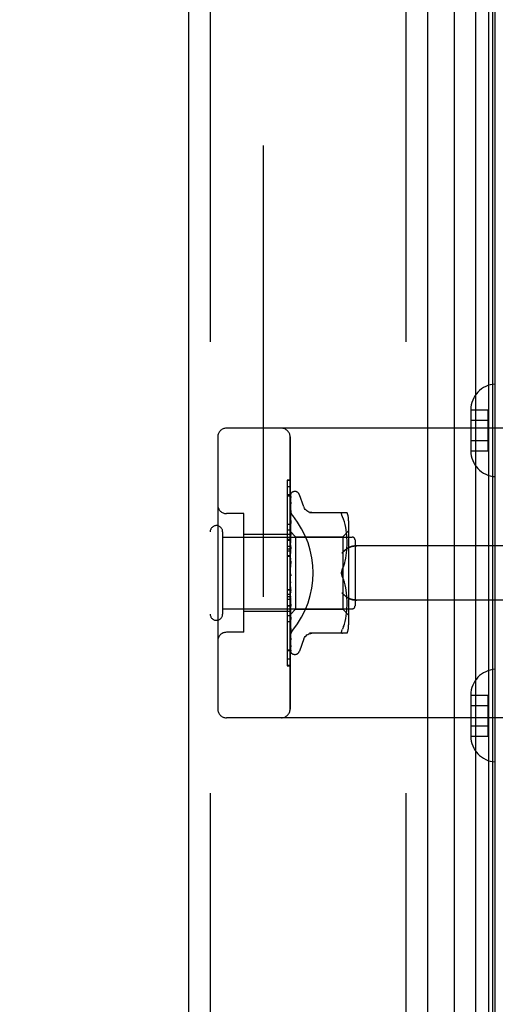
# Model space of a CAD drawing. Header units: inches. Extents: x 0 to 283, y 0 to 183.
# Tile 250 of 256: x 146.85 to 148.49, y 77.21 to 80.61. Entities that reach past the tile are written whole.
import ezdxf

# ---------------------------------------------------------------- set-up
doc = ezdxf.new("R2010")
doc.units = ezdxf.units.IN
doc.header["$LTSCALE"] = 15.583333
doc.header["$MEASUREMENT"] = 0
doc.linetypes.add('HIDDEN', pattern=[0.2, 0.1, -0.1])
doc.layers.get('0').update_dxf_attribs({"linetype": 'CONTINUOUS'})
for name, color, linetype in [('DEFAULT_2', 8, 'HIDDEN'), ('DIMENSIONS', 7, 'CONTINUOUS'), ('LEFTHAND_DOOR_ASSEMBLY', 7, 'CONTINUOUS'), ('RIGHTHAND_DOOR_ASSEMBLY', 7, 'CONTINUOUS')]:
    doc.layers.add(name, color=color, linetype=linetype)
doc.styles.get("Standard").update_dxf_attribs({"font": 'arial.ttf'})
doc.dimstyles.new('DIMSTYLE_1', dxfattribs={"dimtxt": 1.25, "dimasz": 1.666667, "dimexe": 0.09, "dimexo": 0.07, "dimgap": 0.0375, "dimtad": 0, "dimtih": 1, "dimtoh": 1, "dimzin": 4, "dimdsep": 46, "dimtxsty": 'Standard', "dimblk": '_FILLED', "dimblk1": '_FILLED', "dimblk2": '_FILLED', "dimcen": 0.09, "dimadec": 3, "dimazin": 1, "dimtfac": 1, "dimtdec": 3, "dimtofl": 0, "dimtmove": 0, "dimatfit": 3, "dimldrblk": '_FILLED', "dimfxl": 0, "dimtolj": 1, "dimtzin": 4, "dimarcsym": 0})

# ---------------------------------------------------------------- blocks, each defined once
blk = doc.blocks.new('_FILLED')
at = {"color": 0, "linetype": 'ByBlock'}
blk.add_solid([(0, 0), (-1, 0.2), (-1, -0.2)], dxfattribs=at)
blk = doc.blocks.new('*D12')
at = {"layer": 'DIMENSIONS', "color": 2, "linetype": 'Continuous'}
for p, q in [((147.4377, 125.072), (143.3374, 125.072)), ((144.8374, 125.072), (144.8374, 90.322)), ((144.8374, 53.072), (144.8374, 87.822)), ((147.4487, 53.072), (143.3374, 53.072))]:
    blk.add_line(p, q, dxfattribs=at)
at = {"layer": 'DIMENSIONS', "color": 2, "linetype": 'Continuous', "xscale": 1.6666666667, "yscale": 1.6666666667, "zscale": 1.6666666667}
for p, rotation in [((144.8374, 125.072), 90), ((144.8374, 53.072), 270)]:
    blk.add_blockref('_FILLED', p, dxfattribs=dict(at, rotation=rotation))
at = {"layer": 'DIMENSIONS', "color": 2, "linetype": 'Continuous', "insert": (144.8374, 89.697), "char_height": 1.25, "width": 4.36803, "attachment_point": 2, "line_spacing_factor": 0.9}
blk.add_mtext('72.00', dxfattribs=at)

msp = doc.modelspace()

# ---------------------------------------------------------------- linework, layer by layer
at = {"layer": 'DEFAULT_2', "color": 8, "linetype": 'HIDDEN'}
msp.add_line((147.6879, 123.8064), (147.6879, 54.3375), dxfattribs=at)
at = {"layer": 'LEFTHAND_DOOR_ASSEMBLY', "color": 8, "linetype": 'HIDDEN'}
for p, q in [((147.5054, 124.687), (147.5054, 53.457)), ((148.1804, 124.687), (148.1804, 53.457)), ((147.5314, 79.167), (147.5314, 78.227)), ((148.9794, 79.197), (147.5614, 79.197)), ((147.7814, 78.227), (147.7814, 79.167)), ((147.7814, 78.9948), (147.7714, 78.9948)), ((147.7714, 78.9948), (147.7714, 78.5841)), ((147.7814, 78.9663), (147.7714, 78.9663)), ((147.6214, 78.902), (147.5614, 78.902)), ((147.6214, 78.492), (147.6214, 78.902)), ((147.7814, 78.83), (147.6214, 78.83)), ((147.7814, 78.845), (147.7714, 78.845)), ((147.7814, 78.7889), (147.7714, 78.7889)), ((147.7814, 78.7788), (147.7714, 78.7788)), ((147.7814, 78.7717), (147.7714, 78.7717)), ((148.9794, 78.7907), (148.0118, 78.7907)), ((147.7814, 78.7566), (147.7714, 78.7566)), ((147.7714, 78.6403), (147.7814, 78.6403)), ((148.9794, 78.6032), (148.0118, 78.6032)), ((147.7814, 78.564), (147.6214, 78.564)), ((147.7714, 78.5841), (147.7814, 78.5841)), ((147.7814, 78.5836), (147.7714, 78.5836)), ((147.7714, 78.5836), (147.7714, 78.3764)), ((147.7814, 78.582), (147.7714, 78.582)), ((147.7814, 78.5286), (147.7714, 78.5286)), ((147.6214, 78.492), (147.5614, 78.492)), ((147.7714, 78.4317), (147.7814, 78.4317)), ((147.7814, 78.3772), (147.7714, 78.3772)), ((147.7714, 78.3764), (147.7814, 78.3764)), ((148.9794, 78.197), (147.5614, 78.197))]:
    msp.add_line(p, q, dxfattribs=at)
for points in [[(147.7902, 78.895), (147.7897, 78.8955), (147.7893, 78.8961), (147.7888, 78.8968), (147.7884, 78.8974), (147.7879, 78.898), (147.7875, 78.8987), (147.7871, 78.8994), (147.7867, 78.9001), (147.7862, 78.9008), (147.7859, 78.9015), (147.7855, 78.9022), (147.7851, 78.9029), (147.7848, 78.9037), (147.7844, 78.9044), (147.7841, 78.9052), (147.7838, 78.906), (147.7835, 78.9067), (147.7833, 78.9075), (147.783, 78.9083), (147.7828, 78.9091), (147.7826, 78.9099), (147.7824, 78.9107), (147.7822, 78.9114), (147.782, 78.9122), (147.7819, 78.913), (147.7817, 78.9138), (147.7816, 78.9146), (147.7816, 78.9153), (147.7815, 78.9161), (147.7814, 78.9169), (147.7814, 78.9176), (147.7814, 78.9184)], [(147.9606, 78.7657), (147.9611, 78.7663), (147.9617, 78.7669), (147.9622, 78.7674), (147.9627, 78.768), (147.9633, 78.7686), (147.9639, 78.7691), (147.9644, 78.7697), (147.965, 78.7703), (147.9656, 78.7708), (147.9662, 78.7714), (147.9668, 78.772), (147.9675, 78.7725), (147.9681, 78.7731), (147.9687, 78.7736), (147.9694, 78.7742), (147.97, 78.7747), (147.9707, 78.7753), (147.9713, 78.7758), (147.972, 78.7763), (147.9726, 78.7769), (147.9733, 78.7774), (147.974, 78.7779), (147.9746, 78.7784), (147.9753, 78.7789), (147.9759, 78.7794), (147.9766, 78.7799), (147.9773, 78.7803), (147.9779, 78.7808), (147.9786, 78.7812), (147.9792, 78.7817), (147.9799, 78.7821), (147.9806, 78.7825), (147.9812, 78.7829), (147.9818, 78.7833)], [(148.0118, 78.7907), (148.0106, 78.7907), (148.0093, 78.7907), (148.008, 78.7906), (148.0068, 78.7906), (148.0055, 78.7905), (148.0043, 78.7903), (148.0031, 78.7902), (148.0019, 78.7901), (148.0007, 78.7899), (147.9995, 78.7897), (147.9984, 78.7895), (147.9973, 78.7893), (147.9962, 78.789), (147.9951, 78.7888), (147.9941, 78.7885), (147.9931, 78.7882), (147.9921, 78.7879), (147.9912, 78.7876), (147.9902, 78.7873), (147.9894, 78.787), (147.9885, 78.7866), (147.9876, 78.7863), (147.9868, 78.786), (147.986, 78.7856), (147.9853, 78.7852), (147.9845, 78.7849), (147.9838, 78.7845), (147.9831, 78.7841), (147.9825, 78.7837), (147.9818, 78.7833)], [(147.9818, 78.6106), (147.9812, 78.611), (147.9806, 78.6114), (147.9799, 78.6119), (147.9792, 78.6123), (147.9786, 78.6127), (147.9779, 78.6132), (147.9773, 78.6137), (147.9766, 78.6141), (147.9759, 78.6146), (147.9753, 78.6151), (147.9746, 78.6156), (147.974, 78.6161), (147.9733, 78.6166), (147.9726, 78.6171), (147.972, 78.6176), (147.9713, 78.6182), (147.9707, 78.6187), (147.97, 78.6192), (147.9694, 78.6198), (147.9687, 78.6203), (147.9681, 78.6209), (147.9675, 78.6214), (147.9668, 78.622), (147.9662, 78.6226), (147.9656, 78.6231), (147.965, 78.6237), (147.9644, 78.6243), (147.9639, 78.6248), (147.9633, 78.6254), (147.9627, 78.626), (147.9622, 78.6265), (147.9617, 78.6271), (147.9611, 78.6277), (147.9606, 78.6282)], [(147.9818, 78.6106), (147.9825, 78.6102), (147.9831, 78.6099), (147.9838, 78.6095), (147.9845, 78.6091), (147.9853, 78.6087), (147.986, 78.6084), (147.9868, 78.608), (147.9876, 78.6077), (147.9885, 78.6073), (147.9894, 78.607), (147.9902, 78.6067), (147.9912, 78.6064), (147.9921, 78.6061), (147.9931, 78.6058), (147.9941, 78.6055), (147.9951, 78.6052), (147.9962, 78.605), (147.9973, 78.6047), (147.9984, 78.6045), (147.9995, 78.6043), (148.0007, 78.6041), (148.0019, 78.6039), (148.0031, 78.6038), (148.0043, 78.6036), (148.0055, 78.6035), (148.0068, 78.6034), (148.008, 78.6033), (148.0093, 78.6033), (148.0106, 78.6032), (148.0118, 78.6032)], [(147.7814, 78.4756), (147.7814, 78.4764), (147.7814, 78.4771), (147.7815, 78.4779), (147.7816, 78.4786), (147.7816, 78.4794), (147.7817, 78.4802), (147.7819, 78.481), (147.782, 78.4817), (147.7822, 78.4825), (147.7824, 78.4833), (147.7826, 78.4841), (147.7828, 78.4849), (147.783, 78.4857), (147.7833, 78.4864), (147.7835, 78.4872), (147.7838, 78.488), (147.7841, 78.4888), (147.7844, 78.4895), (147.7848, 78.4903), (147.7851, 78.491), (147.7855, 78.4918), (147.7859, 78.4925), (147.7862, 78.4932), (147.7867, 78.4939), (147.7871, 78.4946), (147.7875, 78.4953), (147.7879, 78.4959), (147.7884, 78.4966), (147.7888, 78.4972), (147.7893, 78.4978), (147.7897, 78.4984), (147.7902, 78.499)]]:
    msp.add_lwpolyline(points, dxfattribs=at)
for centre, start, end in [((147.5614, 79.167), 90, 180), ((147.7514, 79.167), 0, 90), ((147.5614, 78.932), 180, 270), ((147.5614, 78.462), 90, 180), ((147.5614, 78.227), 180, 270), ((147.7514, 78.227), 270, 360)]:
    msp.add_arc(centre, 0.03, start, end, dxfattribs=at)
msp.add_ellipse((147.5484, 78.697), major_axis=(0.3125, 0), ratio=1, start_param=-0.686108, end_param=0.686108, dxfattribs=at)
at = {"layer": 'RIGHTHAND_DOOR_ASSEMBLY', "color": 7, "linetype": 'Continuous'}
for p, q in [((148.4227, 53.4066), (148.4227, 124.7374)), ((148.3475, 124.709), (148.3475, 53.435)), ((148.4661, 124.7284), (148.4661, 53.4155)), ((148.4798, 124.7216), (148.4798, 53.4223)), ((148.4885, 124.7193), (148.4885, 53.4247))]:
    msp.add_line(p, q, dxfattribs=at)
at = {"layer": 'RIGHTHAND_DOOR_ASSEMBLY', "color": 3, "linetype": 'Continuous'}
for p, q in [((147.4304, 124.687), (147.4304, 53.457)), ((148.2554, 124.687), (148.2554, 53.457))]:
    msp.add_line(p, q, dxfattribs=at)
at = {"layer": 'RIGHTHAND_DOOR_ASSEMBLY', "color": 8, "linetype": 'HIDDEN'}
for p, q in [((147.5054, 124.687), (147.5054, 53.457)), ((148.1804, 124.687), (148.1804, 53.457)), ((148.4049, 79.2605), (148.4649, 79.2605)), ((148.4049, 79.2605), (148.4049, 79.2595)), ((148.4049, 79.2595), (148.4049, 79.1195)), ((148.4649, 79.1184), (148.4649, 79.2605)), ((148.4049, 79.2245), (148.4649, 79.2245)), ((147.5314, 79.167), (147.5314, 78.227)), ((148.9794, 79.197), (147.5614, 79.197)), ((147.7814, 79.167), (147.7814, 78.227)), ((148.4049, 79.1545), (148.4649, 79.1545)), ((148.4049, 79.1195), (148.4049, 79.1184)), ((148.4049, 79.1184), (148.4649, 79.1184)), ((147.7814, 79.0176), (147.7714, 79.0176)), ((147.7714, 79.0176), (147.7714, 78.8103)), ((147.7814, 79.0168), (147.7714, 79.0168)), ((147.7814, 78.9623), (147.7714, 78.9623)), ((147.7822, 78.8398), (147.7841, 78.9686)), ((147.7822, 78.8398), (147.7841, 78.968)), ((147.7848, 78.9709), (147.7844, 78.9702)), ((147.7979, 78.9782), (147.7971, 78.9782)), ((147.829, 78.925), (147.8136, 78.9673)), ((147.7822, 78.8346), (147.784, 78.9594)), ((147.7822, 78.8246), (147.784, 78.9407)), ((147.7822, 78.8244), (147.784, 78.9378)), ((147.784, 78.9585), (147.7834, 78.9573)), ((147.784, 78.9407), (147.7841, 78.9411)), ((147.784, 78.9378), (147.7841, 78.9383)), ((147.6214, 78.902), (147.5614, 78.902)), ((147.6214, 78.492), (147.6214, 78.902)), ((147.782, 78.8965), (147.7814, 78.8909)), ((147.7829, 78.9036), (147.782, 78.8965)), ((147.7822, 78.8099), (147.784, 78.9131)), ((147.7822, 78.8095), (147.784, 78.9092)), ((147.784, 78.9132), (147.7841, 78.9132)), ((147.784, 78.9092), (147.7841, 78.9093)), ((147.8487, 78.9053), (147.9779, 78.9053)), ((147.9603, 78.8959), (147.9612, 78.8935)), ((147.9625, 78.9053), (147.9612, 78.9051)), ((147.7714, 78.8654), (147.7814, 78.8654)), ((147.7833, 78.8705), (147.782, 78.8583)), ((147.7822, 78.7911), (147.784, 78.8778)), ((147.7822, 78.7907), (147.784, 78.873)), ((147.784, 78.8776), (147.7833, 78.8705)), ((147.784, 78.8778), (147.784, 78.8776)), ((147.9625, 78.8907), (147.9612, 78.8935)), ((147.9661, 78.8823), (147.9625, 78.8907)), ((147.9692, 78.8734), (147.9661, 78.8823)), ((147.9717, 78.8641), (147.9692, 78.8735)), ((147.9737, 78.8545), (147.9717, 78.8641)), ((147.9834, 78.8766), (147.9834, 78.5174)), ((147.5484, 78.839), (147.5484, 78.555)), ((147.7814, 78.83), (147.6214, 78.83)), ((147.782, 78.8583), (147.7814, 78.852)), ((147.7814, 78.8412), (147.8004, 78.8222)), ((147.7814, 78.8377), (147.7822, 78.8347)), ((147.784, 78.8356), (147.7814, 78.8075)), ((147.7814, 78.8325), (147.7822, 78.8346)), ((147.7814, 78.8291), (147.7822, 78.8246)), ((147.7822, 78.8398), (147.7822, 78.8398)), ((147.7822, 78.8398), (147.7822, 78.8398)), ((147.7822, 78.7688), (147.784, 78.8359)), ((147.7822, 78.8346), (147.7822, 78.8347)), ((147.7822, 78.8347), (147.7822, 78.8346)), ((147.7822, 78.7683), (147.784, 78.8304)), ((147.784, 78.8359), (147.784, 78.8356)), ((147.9634, 78.8222), (147.9834, 78.8422)), ((147.9752, 78.845), (147.9737, 78.8546)), ((147.9763, 78.8356), (147.9752, 78.845)), ((147.9771, 78.8267), (147.9763, 78.8356)), ((147.9775, 78.818), (147.9771, 78.8267)), ((147.5484, 78.821), (147.9954, 78.821)), ((147.7814, 78.812), (147.7714, 78.812)), ((147.7714, 78.8103), (147.7814, 78.8103)), ((147.7814, 78.8099), (147.7714, 78.8099)), ((147.7714, 78.8099), (147.7714, 78.3992)), ((147.7814, 78.8207), (147.7822, 78.8244)), ((147.7814, 78.8158), (147.7822, 78.8099)), ((147.7814, 78.8045), (147.7822, 78.8096)), ((147.7814, 78.7982), (147.7822, 78.7912)), ((147.7822, 78.8244), (147.7822, 78.8246)), ((147.7822, 78.8246), (147.7822, 78.8244)), ((147.7822, 78.8095), (147.7822, 78.8099)), ((147.7822, 78.8099), (147.7822, 78.8096)), ((147.8004, 78.8222), (147.9634, 78.8222)), ((147.8004, 78.8222), (147.8004, 78.5717)), ((147.9634, 78.8222), (147.9634, 78.5717)), ((147.9778, 78.8096), (147.9775, 78.8181)), ((147.9775, 78.7843), (147.9778, 78.7931)), ((147.9779, 78.8013), (147.9778, 78.8098)), ((147.9778, 78.7929), (147.9779, 78.8015)), ((148.0054, 78.811), (148.0054, 78.583)), ((147.7814, 78.7843), (147.7822, 78.7907)), ((147.784, 78.7886), (147.7814, 78.7591)), ((147.7814, 78.7769), (147.7822, 78.769)), ((147.7814, 78.761), (147.7822, 78.7685)), ((147.7822, 78.7907), (147.7822, 78.7912)), ((147.7822, 78.7911), (147.7822, 78.7907)), ((147.7822, 78.7439), (147.784, 78.7889)), ((147.7822, 78.7434), (147.784, 78.7829)), ((147.7822, 78.7687), (147.7822, 78.769)), ((147.7822, 78.7688), (147.7822, 78.7685)), ((147.7822, 78.7683), (147.7822, 78.7687)), ((147.784, 78.7889), (147.784, 78.7886)), ((147.9751, 78.757), (147.9763, 78.7665)), ((147.9763, 78.7663), (147.9771, 78.7756)), ((147.977, 78.7754), (147.9776, 78.7845)), ((148.9794, 78.7907), (148.0118, 78.7907)), ((147.7814, 78.7536), (147.7714, 78.7536)), ((147.7814, 78.7527), (147.7822, 78.7442)), ((147.7814, 78.7354), (147.7822, 78.7437)), ((147.784, 78.7384), (147.7814, 78.7084)), ((147.7814, 78.7265), (147.7822, 78.7177)), ((147.7822, 78.7434), (147.7822, 78.7442)), ((147.7822, 78.7439), (147.7822, 78.7437)), ((147.7822, 78.7165), (147.784, 78.7319)), ((147.9692, 78.729), (147.9717, 78.7383)), ((147.9717, 78.7382), (147.9737, 78.7477)), ((147.9736, 78.7476), (147.9752, 78.7572)), ((147.7814, 78.6993), (147.7822, 78.6904)), ((147.7814, 78.6935), (147.7816, 78.6931)), ((147.7822, 78.6917), (147.7829, 78.6907)), ((147.9625, 78.7116), (147.9661, 78.7201)), ((147.7814, 78.681), (147.7822, 78.6899)), ((147.7814, 78.6719), (147.7822, 78.6634)), ((147.7814, 78.6542), (147.7822, 78.6629)), ((147.784, 78.6302), (147.7814, 78.6601)), ((147.784, 78.6362), (147.7822, 78.6638)), ((147.7822, 78.6638), (147.7822, 78.6629)), ((147.7822, 78.6632), (147.7822, 78.6634)), ((147.784, 78.63), (147.7822, 78.6632)), ((147.9625, 78.6824), (147.9661, 78.6738)), ((147.9692, 78.6649), (147.9661, 78.6738)), ((147.9717, 78.6556), (147.9692, 78.665)), ((147.7814, 78.6373), (147.7714, 78.6373)), ((147.7814, 78.6223), (147.7714, 78.6223)), ((147.7814, 78.6455), (147.7822, 78.6376)), ((147.7814, 78.6289), (147.7822, 78.6371)), ((147.784, 78.5868), (147.7822, 78.6378)), ((147.7822, 78.6378), (147.7822, 78.6371)), ((147.7822, 78.6373), (147.7822, 78.6376)), ((147.784, 78.5811), (147.7822, 78.6373)), ((147.784, 78.6302), (147.784, 78.63)), ((147.9737, 78.6462), (147.9717, 78.6557)), ((147.9752, 78.6368), (147.9736, 78.6463)), ((147.9763, 78.6275), (147.9751, 78.637)), ((147.9771, 78.6183), (147.9763, 78.6276)), ((147.7814, 78.6151), (147.7714, 78.6151)), ((147.7814, 78.605), (147.7714, 78.605)), ((147.7814, 78.6209), (147.7822, 78.614)), ((147.7814, 78.606), (147.7822, 78.6135)), ((147.7814, 78.6103), (147.784, 78.5813)), ((147.7814, 78.5991), (147.7822, 78.5933)), ((147.7814, 78.5865), (147.7822, 78.593)), ((147.784, 78.5416), (147.7822, 78.6141)), ((147.7822, 78.6141), (147.7822, 78.6135)), ((147.7822, 78.6136), (147.7822, 78.614)), ((147.784, 78.5364), (147.7822, 78.6136)), ((147.784, 78.502), (147.7822, 78.5934)), ((147.7822, 78.5934), (147.7822, 78.593)), ((147.7822, 78.593), (147.7822, 78.5933)), ((147.784, 78.4976), (147.7822, 78.593)), ((147.9776, 78.6095), (147.977, 78.6185)), ((147.9778, 78.6009), (147.9775, 78.6097)), ((147.9779, 78.5925), (147.9778, 78.6011)), ((147.9778, 78.5842), (147.9779, 78.5926)), ((148.9794, 78.6032), (148.0118, 78.6032)), ((147.5484, 78.573), (147.9954, 78.573)), ((147.7814, 78.564), (147.6214, 78.564)), ((147.7814, 78.5808), (147.7822, 78.5764)), ((147.7814, 78.5709), (147.7822, 78.5761)), ((147.7814, 78.5667), (147.7822, 78.5639)), ((147.7814, 78.5599), (147.7822, 78.5637)), ((147.7814, 78.5539), (147.7822, 78.556)), ((147.784, 78.4694), (147.7822, 78.5765)), ((147.7822, 78.5765), (147.7822, 78.5761)), ((147.7822, 78.5762), (147.7822, 78.5764)), ((147.784, 78.466), (147.7822, 78.5762)), ((147.7822, 78.5535), (147.8004, 78.5717)), ((147.7822, 78.5637), (147.7822, 78.5639)), ((147.784, 78.4451), (147.7822, 78.5639)), ((147.7822, 78.5639), (147.7822, 78.5637)), ((147.784, 78.4428), (147.7822, 78.5637)), ((147.7841, 78.4288), (147.7822, 78.5562)), ((147.7822, 78.5562), (147.7822, 78.556)), ((147.7822, 78.5561), (147.7822, 78.5561)), ((147.784, 78.5813), (147.784, 78.5811)), ((147.8004, 78.5717), (147.9634, 78.5717)), ((147.9634, 78.5717), (147.9834, 78.5517)), ((147.9752, 78.549), (147.9763, 78.5584)), ((147.9763, 78.5583), (147.9771, 78.5673)), ((147.9771, 78.5672), (147.9775, 78.576)), ((147.9775, 78.5758), (147.9778, 78.5843)), ((147.7814, 78.549), (147.7714, 78.549)), ((147.7814, 78.5528), (147.7822, 78.5535)), ((147.7814, 78.5217), (147.782, 78.5157)), ((147.7841, 78.4244), (147.7822, 78.5535)), ((147.7828, 78.5486), (147.784, 78.5366)), ((147.784, 78.5366), (147.784, 78.5364)), ((147.9661, 78.5117), (147.9692, 78.5206)), ((147.9692, 78.5205), (147.9717, 78.5299)), ((147.9717, 78.5299), (147.9737, 78.5395)), ((147.9737, 78.5394), (147.9752, 78.549)), ((147.6214, 78.492), (147.5614, 78.492)), ((147.782, 78.5157), (147.7828, 78.5081)), ((147.784, 78.4976), (147.784, 78.4976)), ((147.9779, 78.4887), (147.8487, 78.4887)), ((147.9661, 78.5117), (147.9625, 78.5032)), ((147.7841, 78.4658), (147.784, 78.466)), ((147.829, 78.469), (147.8136, 78.4267)), ((147.7814, 78.4276), (147.7714, 78.4276)), ((147.7842, 78.4442), (147.784, 78.4451)), ((147.7841, 78.4421), (147.784, 78.4428)), ((147.7855, 78.4205), (147.7857, 78.4203)), ((147.7814, 78.3992), (147.7714, 78.3992)), ((147.7979, 78.4157), (147.7971, 78.4157)), ((148.4049, 78.2755), (148.4649, 78.2755)), ((148.4049, 78.2755), (148.4049, 78.2745)), ((148.4049, 78.2745), (148.4049, 78.1345)), ((148.4649, 78.1334), (148.4649, 78.2755)), ((148.4049, 78.2395), (148.4649, 78.2395)), ((148.9794, 78.197), (147.5614, 78.197)), ((148.4049, 78.1695), (148.4649, 78.1695)), ((148.4049, 78.1345), (148.4049, 78.1334)), ((148.4049, 78.1334), (148.4649, 78.1334))]:
    msp.add_line(p, q, dxfattribs=at)
for points in [[(147.7847, 78.9713), (147.7843, 78.9705), (147.7837, 78.9692), (147.7832, 78.9678), (147.7827, 78.9663), (147.7822, 78.9648), (147.7818, 78.9632), (147.7814, 78.9615)], [(147.7844, 78.9702), (147.7841, 78.9699), (147.7838, 78.9695), (147.7835, 78.969), (147.7832, 78.9686), (147.7829, 78.9681), (147.7826, 78.9675), (147.7823, 78.9669), (147.782, 78.9663), (147.7818, 78.9657), (147.7815, 78.965), (147.7814, 78.9648)], [(147.7822, 78.9692), (147.7822, 78.969), (147.7818, 78.9682), (147.7814, 78.9672)], [(147.784, 78.9686), (147.7841, 78.9692), (147.7842, 78.9698), (147.7843, 78.9704), (147.7845, 78.9709), (147.7847, 78.9713)], [(147.784, 78.968), (147.7841, 78.9684), (147.7842, 78.969), (147.7843, 78.9696), (147.7844, 78.9701), (147.7846, 78.9705), (147.7847, 78.9707), (147.7848, 78.9709), (147.7849, 78.9709)], [(147.7849, 78.9709), (147.7849, 78.9709), (147.7848, 78.9709)], [(147.7842, 78.9605), (147.7839, 78.9591), (147.7834, 78.9571), (147.7829, 78.955), (147.7825, 78.9529), (147.7821, 78.9506), (147.7817, 78.9484), (147.7814, 78.9466)], [(147.7834, 78.9573), (147.7831, 78.9568), (147.7828, 78.9563), (147.7825, 78.9557), (147.7823, 78.9552), (147.782, 78.9545), (147.7817, 78.9539), (147.7815, 78.9532), (147.7814, 78.953)], [(147.7841, 78.9411), (147.7838, 78.9391), (147.7833, 78.9363), (147.7829, 78.9335), (147.7825, 78.9306), (147.782, 78.9277), (147.7817, 78.9247), (147.7814, 78.9228)], [(147.7829, 78.9356), (147.7825, 78.9349), (147.7822, 78.9342), (147.7819, 78.9334), (147.7816, 78.9326), (147.7814, 78.9322)], [(147.7841, 78.9383), (147.7841, 78.9383), (147.7841, 78.9382), (147.784, 78.938), (147.7839, 78.9377), (147.7837, 78.9373), (147.7835, 78.9368), (147.7829, 78.9356)], [(147.7843, 78.9589), (147.7843, 78.959), (147.7843, 78.959), (147.7843, 78.959), (147.7842, 78.9588), (147.784, 78.9585)], [(147.784, 78.9594), (147.7841, 78.9598), (147.7841, 78.9603), (147.7842, 78.9605)], [(147.784, 78.9576), (147.7841, 78.9581), (147.7841, 78.9585), (147.7842, 78.9588), (147.7843, 78.9589)], [(147.7814, 78.9184), (147.7814, 78.9176), (147.7814, 78.9169), (147.7815, 78.9161), (147.7816, 78.9153), (147.7816, 78.9146), (147.7817, 78.9138), (147.7819, 78.913), (147.782, 78.9122), (147.7822, 78.9114), (147.7824, 78.9107), (147.7826, 78.9099), (147.7828, 78.9091), (147.783, 78.9083), (147.7833, 78.9075), (147.7835, 78.9067), (147.7838, 78.906), (147.7841, 78.9052), (147.7844, 78.9044), (147.7848, 78.9037), (147.7851, 78.9029), (147.7855, 78.9022), (147.7859, 78.9015), (147.7862, 78.9008), (147.7867, 78.9001), (147.7871, 78.8994), (147.7875, 78.8987), (147.7879, 78.898), (147.7884, 78.8974), (147.7888, 78.8968), (147.7893, 78.8961), (147.7897, 78.8955), (147.7902, 78.895)], [(147.7841, 78.9093), (147.7841, 78.9093), (147.784, 78.9092), (147.784, 78.9089), (147.7838, 78.9085), (147.7836, 78.9079), (147.7833, 78.9074), (147.783, 78.9067), (147.7827, 78.906), (147.7824, 78.9052), (147.782, 78.9044), (147.7817, 78.9035), (147.7814, 78.9028)], [(147.7841, 78.9132), (147.7837, 78.9107), (147.7829, 78.9036)], [(147.8565, 78.9053), (147.8529, 78.9056), (147.8492, 78.9063), (147.8456, 78.9074), (147.8423, 78.9091), (147.8391, 78.9111), (147.8363, 78.9135), (147.8337, 78.9163), (147.8316, 78.9193), (147.8299, 78.9226), (147.8291, 78.9245)], [(147.9603, 78.8959), (147.9596, 78.898), (147.9592, 78.8999), (147.9591, 78.9014), (147.9592, 78.9027), (147.9596, 78.9038), (147.9603, 78.9046), (147.9612, 78.9051)], [(147.7822, 78.8682), (147.7819, 78.8674), (147.7816, 78.8666), (147.7814, 78.8662)], [(147.784, 78.873), (147.784, 78.8728), (147.784, 78.8725), (147.7839, 78.8721), (147.7837, 78.8716), (147.7835, 78.871), (147.7832, 78.8703), (147.7829, 78.8696), (147.7822, 78.8682)], [(147.7814, 78.8412), (147.7816, 78.8409), (147.7818, 78.8406), (147.782, 78.8402), (147.7822, 78.8398)], [(147.7814, 78.8409), (147.7817, 78.8405), (147.7819, 78.8403), (147.7821, 78.8401), (147.7822, 78.8399), (147.7822, 78.8398), (147.7822, 78.8398)], [(147.7814, 78.8402), (147.7817, 78.84), (147.7819, 78.8399), (147.7821, 78.8398), (147.7822, 78.8397), (147.7822, 78.8398), (147.7822, 78.8398)], [(147.7814, 78.8394), (147.7816, 78.8396), (147.7818, 78.8397), (147.782, 78.8398), (147.7822, 78.8398)], [(147.7814, 78.8363), (147.7817, 78.8359), (147.7819, 78.8355), (147.7821, 78.8352), (147.7822, 78.8349), (147.7822, 78.8347), (147.7822, 78.8347)], [(147.7814, 78.8344), (147.7817, 78.8343), (147.7819, 78.8343), (147.7821, 78.8343), (147.7822, 78.8344), (147.7822, 78.8346)], [(147.7814, 78.8267), (147.7817, 78.8262), (147.7819, 78.8258), (147.7821, 78.8253), (147.7822, 78.825), (147.7822, 78.8247), (147.7822, 78.8246)], [(147.7828, 78.8265), (147.7821, 78.825), (147.7818, 78.8243), (147.7814, 78.8235)], [(147.784, 78.8304), (147.784, 78.8303), (147.784, 78.8298), (147.7839, 78.8293), (147.7837, 78.8286), (147.7834, 78.828), (147.7831, 78.8272), (147.7828, 78.8265)], [(147.7814, 78.8236), (147.7817, 78.8237), (147.7819, 78.8237), (147.7821, 78.8239), (147.7822, 78.8241), (147.7822, 78.8244)], [(147.7814, 78.8124), (147.7817, 78.8119), (147.7819, 78.8113), (147.7821, 78.8108), (147.7822, 78.8104), (147.7822, 78.81), (147.7822, 78.8099)], [(147.7814, 78.8083), (147.7817, 78.8084), (147.7819, 78.8086), (147.7821, 78.8089), (147.7822, 78.8092), (147.7822, 78.8095)], [(147.7814, 78.7939), (147.7817, 78.7933), (147.7819, 78.7928), (147.7821, 78.7922), (147.7822, 78.7917), (147.7822, 78.7912), (147.7822, 78.7911)], [(147.7814, 78.7889), (147.7817, 78.7892), (147.7819, 78.7895), (147.7821, 78.7898), (147.7822, 78.7902), (147.7822, 78.7907)], [(147.784, 78.7829), (147.784, 78.7823), (147.7839, 78.7816), (147.7836, 78.7809), (147.7834, 78.7802), (147.7831, 78.7796), (147.7828, 78.7789), (147.7824, 78.7783), (147.7821, 78.7777), (147.7818, 78.7771), (147.7815, 78.7765), (147.7814, 78.7763)], [(147.7814, 78.772), (147.7817, 78.7714), (147.7819, 78.7708), (147.7821, 78.7702), (147.7822, 78.7696), (147.7822, 78.769), (147.7822, 78.7688)], [(147.7814, 78.7662), (147.7817, 78.7665), (147.7819, 78.7669), (147.782, 78.7673), (147.7821, 78.7677), (147.7822, 78.7682), (147.7822, 78.7683)], [(147.9818, 78.7833), (147.9812, 78.7829), (147.9806, 78.7825), (147.9799, 78.7821), (147.9792, 78.7817), (147.9786, 78.7812), (147.9779, 78.7808), (147.9773, 78.7803), (147.9766, 78.7799), (147.9759, 78.7794), (147.9753, 78.7789), (147.9746, 78.7784), (147.974, 78.7779), (147.9733, 78.7774), (147.9726, 78.7769), (147.972, 78.7763), (147.9713, 78.7758), (147.9707, 78.7753), (147.97, 78.7747), (147.9694, 78.7742), (147.9687, 78.7736), (147.9681, 78.7731), (147.9675, 78.7725), (147.9668, 78.772), (147.9662, 78.7714), (147.9656, 78.7708), (147.965, 78.7703), (147.9644, 78.7697), (147.9639, 78.7691), (147.9633, 78.7686), (147.9627, 78.768), (147.9622, 78.7674), (147.9617, 78.7669), (147.9611, 78.7663), (147.9606, 78.7657)], [(147.9818, 78.7833), (147.9825, 78.7837), (147.9831, 78.7841), (147.9838, 78.7845), (147.9845, 78.7849), (147.9853, 78.7852), (147.986, 78.7856), (147.9868, 78.786), (147.9876, 78.7863), (147.9885, 78.7866), (147.9894, 78.787), (147.9902, 78.7873), (147.9912, 78.7876), (147.9921, 78.7879), (147.9931, 78.7882), (147.9941, 78.7885), (147.9951, 78.7888), (147.9962, 78.789), (147.9973, 78.7893), (147.9984, 78.7895), (147.9995, 78.7897), (148.0007, 78.7899), (148.0019, 78.7901), (148.0031, 78.7902), (148.0043, 78.7903), (148.0055, 78.7905), (148.0068, 78.7906), (148.008, 78.7906), (148.0093, 78.7907), (148.0106, 78.7907), (148.0118, 78.7907)], [(147.7814, 78.7473), (147.7817, 78.7467), (147.7819, 78.7461), (147.7821, 78.7454), (147.7822, 78.7448), (147.7822, 78.7442), (147.7822, 78.7439)], [(147.7814, 78.741), (147.7817, 78.7414), (147.7819, 78.7419), (147.7821, 78.7425), (147.7822, 78.743), (147.7822, 78.7434)], [(147.784, 78.732), (147.784, 78.7315), (147.7838, 78.7309), (147.7836, 78.7302), (147.7833, 78.7297), (147.7831, 78.7291), (147.7828, 78.7287), (147.7825, 78.7283), (147.7823, 78.7279), (147.782, 78.7275), (147.7818, 78.7271), (147.7815, 78.7267), (147.7814, 78.7266)], [(147.9692, 78.7291), (147.9661, 78.7202), (147.9625, 78.7116)], [(147.7814, 78.7208), (147.7817, 78.7202), (147.7819, 78.7196), (147.7821, 78.719), (147.7822, 78.7184), (147.7822, 78.7177), (147.7822, 78.7171)], [(147.7814, 78.7142), (147.7817, 78.7147), (147.7819, 78.7153), (147.7821, 78.7159), (147.7822, 78.7165)], [(147.7814, 78.6926), (147.7816, 78.6924), (147.7817, 78.6922), (147.7819, 78.692), (147.782, 78.6919), (147.782, 78.6918), (147.7821, 78.6918)], [(147.7814, 78.6868), (147.7817, 78.6874), (147.7819, 78.688), (147.7821, 78.6886), (147.7822, 78.6892), (147.7822, 78.6898), (147.7822, 78.6904)], [(147.7829, 78.6907), (147.7828, 78.691), (147.7825, 78.6914), (147.7823, 78.6918), (147.782, 78.6922), (147.7818, 78.6927), (147.7816, 78.6931)], [(147.7816, 78.6931), (147.7817, 78.6929), (147.7819, 78.6923), (147.7821, 78.6917), (147.7822, 78.6911), (147.7822, 78.6905), (147.7822, 78.6899)], [(147.7821, 78.6918), (147.7822, 78.6916), (147.7822, 78.6916), (147.7823, 78.6916), (147.7823, 78.6915), (147.7824, 78.6914), (147.7824, 78.6914), (147.7825, 78.6913), (147.7826, 78.6912)], [(147.7822, 78.7165), (147.7822, 78.7171), (147.7822, 78.7177)], [(147.7827, 78.6911), (147.7827, 78.691), (147.7828, 78.6909), (147.7829, 78.6908), (147.783, 78.6907)], [(147.783, 78.6907), (147.7832, 78.6904), (147.7834, 78.69), (147.7836, 78.6895), (147.7838, 78.689), (147.7839, 78.6884), (147.784, 78.6878), (147.784, 78.6872), (147.784, 78.6866)], [(147.9591, 78.697), (147.9591, 78.6994), (147.9594, 78.7018), (147.9599, 78.7043), (147.9606, 78.7068), (147.9615, 78.7092), (147.9625, 78.7116)], [(147.96, 78.7046), (147.9597, 78.7031), (147.9594, 78.7016), (147.9592, 78.7), (147.9591, 78.6985), (147.9591, 78.697)], [(147.9625, 78.6824), (147.9615, 78.6848), (147.9606, 78.6872), (147.9599, 78.6897), (147.9594, 78.6922), (147.9591, 78.6946), (147.9591, 78.697)], [(147.9591, 78.697), (147.9591, 78.6951), (147.9593, 78.6932), (147.9596, 78.6912), (147.96, 78.6893)], [(147.9625, 78.7116), (147.9619, 78.7103), (147.9614, 78.709), (147.9609, 78.7076), (147.9604, 78.7061)], [(147.7814, 78.6662), (147.7817, 78.6657), (147.7819, 78.6652), (147.7821, 78.6647), (147.7822, 78.6641), (147.7822, 78.6638)], [(147.7814, 78.6597), (147.7817, 78.6604), (147.7819, 78.661), (147.7821, 78.6616), (147.7822, 78.6622), (147.7822, 78.6628), (147.7822, 78.6632)], [(147.9605, 78.6875), (147.9611, 78.6857), (147.9618, 78.684), (147.9625, 78.6824)], [(147.7814, 78.6423), (147.7815, 78.6421), (147.7818, 78.6415), (147.7824, 78.6406)], [(147.7814, 78.6401), (147.7817, 78.6397), (147.7819, 78.6393), (147.7821, 78.6388), (147.7822, 78.6382), (147.7822, 78.6378)], [(147.7814, 78.634), (147.7817, 78.6347), (147.7819, 78.6353), (147.7821, 78.6359), (147.7822, 78.6365), (147.7822, 78.6371), (147.7822, 78.6373)], [(147.7824, 78.6406), (147.7827, 78.64), (147.783, 78.6395), (147.7833, 78.6389), (147.7836, 78.6383), (147.7838, 78.6376), (147.7839, 78.6369), (147.784, 78.6363), (147.784, 78.6362)], [(147.9606, 78.6282), (147.9611, 78.6277), (147.9617, 78.6271), (147.9622, 78.6265), (147.9627, 78.626), (147.9633, 78.6254), (147.9639, 78.6248), (147.9644, 78.6243), (147.965, 78.6237), (147.9656, 78.6231), (147.9662, 78.6226), (147.9668, 78.622), (147.9675, 78.6214), (147.9681, 78.6209), (147.9687, 78.6203), (147.9694, 78.6198), (147.97, 78.6192), (147.9707, 78.6187), (147.9713, 78.6182), (147.972, 78.6176), (147.9726, 78.6171), (147.9733, 78.6166), (147.974, 78.6161), (147.9746, 78.6156), (147.9753, 78.6151), (147.9759, 78.6146), (147.9766, 78.6141), (147.9773, 78.6137), (147.9779, 78.6132), (147.9786, 78.6127), (147.9792, 78.6123), (147.9799, 78.6119), (147.9806, 78.6114), (147.9812, 78.611), (147.9818, 78.6106)], [(147.7814, 78.6161), (147.7817, 78.6157), (147.7819, 78.6154), (147.7821, 78.615), (147.7822, 78.6145), (147.7822, 78.6141)], [(147.7814, 78.6106), (147.7817, 78.6112), (147.7819, 78.6118), (147.7821, 78.6124), (147.7822, 78.613), (147.7822, 78.6135), (147.7822, 78.6136)], [(147.7814, 78.5949), (147.7817, 78.5947), (147.7819, 78.5945), (147.7821, 78.5942), (147.7822, 78.5938), (147.7822, 78.5934)], [(147.7814, 78.5936), (147.7817, 78.593), (147.782, 78.5923)], [(147.7814, 78.5903), (147.7817, 78.5909), (147.7819, 78.5914), (147.7821, 78.592), (147.7822, 78.5925), (147.7822, 78.5929), (147.7822, 78.593)], [(147.782, 78.5923), (147.7827, 78.591), (147.783, 78.5903), (147.7834, 78.5895), (147.7836, 78.5888), (147.7838, 78.5881), (147.784, 78.5875), (147.784, 78.5869), (147.784, 78.5868)], [(148.0118, 78.6032), (148.0106, 78.6032), (148.0093, 78.6033), (148.008, 78.6033), (148.0068, 78.6034), (148.0055, 78.6035), (148.0043, 78.6036), (148.0031, 78.6038), (148.0019, 78.6039), (148.0007, 78.6041), (147.9995, 78.6043), (147.9984, 78.6045), (147.9973, 78.6047), (147.9962, 78.605), (147.9951, 78.6052), (147.9941, 78.6055), (147.9931, 78.6058), (147.9921, 78.6061), (147.9912, 78.6064), (147.9902, 78.6067), (147.9894, 78.607), (147.9885, 78.6073), (147.9876, 78.6077), (147.9868, 78.608), (147.986, 78.6084), (147.9853, 78.6087), (147.9845, 78.6091), (147.9838, 78.6095), (147.9831, 78.6099), (147.9825, 78.6102), (147.9818, 78.6106)], [(147.7814, 78.5775), (147.7817, 78.5774), (147.7819, 78.5772), (147.7821, 78.577), (147.7822, 78.5768), (147.7822, 78.5765)], [(147.7814, 78.5739), (147.7817, 78.5744), (147.7819, 78.5749), (147.7821, 78.5753), (147.7822, 78.5757), (147.7822, 78.5761), (147.7822, 78.5762)], [(147.7814, 78.5643), (147.7817, 78.5644), (147.7819, 78.5644), (147.7821, 78.5643), (147.7822, 78.5641), (147.7822, 78.5639)], [(147.7814, 78.5619), (147.7817, 78.5623), (147.7819, 78.5627), (147.7821, 78.5631), (147.7822, 78.5634), (147.7822, 78.5637), (147.7822, 78.5637)], [(147.7814, 78.5636), (147.7816, 78.5612), (147.7828, 78.5486)], [(147.7814, 78.5574), (147.7816, 78.557), (147.7818, 78.5567), (147.782, 78.5564), (147.7822, 78.5561)], [(147.7814, 78.556), (147.7817, 78.5562), (147.7819, 78.5563), (147.7821, 78.5563), (147.7822, 78.5563), (147.7822, 78.5562)], [(147.7814, 78.5547), (147.7817, 78.5551), (147.7819, 78.5554), (147.7821, 78.5557), (147.7822, 78.5559), (147.7822, 78.556), (147.7822, 78.5561)], [(147.7814, 78.553), (147.7816, 78.5531), (147.7818, 78.5532), (147.782, 78.5533), (147.7822, 78.5535)], [(147.7814, 78.5485), (147.7815, 78.5483), (147.7818, 78.5475), (147.7822, 78.5467)], [(147.7822, 78.5467), (147.7829, 78.5451), (147.7833, 78.5443), (147.7836, 78.5436), (147.7838, 78.5429), (147.7839, 78.5423), (147.784, 78.5419), (147.784, 78.5416)], [(147.7814, 78.5086), (147.7816, 78.5081), (147.7819, 78.5073), (147.7823, 78.5065), (147.783, 78.505)], [(147.7902, 78.499), (147.7897, 78.4984), (147.7893, 78.4978), (147.7888, 78.4972), (147.7884, 78.4966), (147.7879, 78.4959), (147.7875, 78.4953), (147.7871, 78.4946), (147.7867, 78.4939), (147.7862, 78.4932), (147.7859, 78.4925), (147.7855, 78.4918), (147.7851, 78.491), (147.7848, 78.4903), (147.7844, 78.4895), (147.7841, 78.4888), (147.7838, 78.488), (147.7835, 78.4872), (147.7833, 78.4864), (147.783, 78.4857), (147.7828, 78.4849), (147.7826, 78.4841), (147.7824, 78.4833), (147.7822, 78.4825), (147.782, 78.4817), (147.7819, 78.481), (147.7817, 78.4802), (147.7816, 78.4794), (147.7816, 78.4786), (147.7815, 78.4779), (147.7814, 78.4771), (147.7814, 78.4764), (147.7814, 78.4756)], [(147.7814, 78.4862), (147.7816, 78.4841), (147.782, 78.4809), (147.7824, 78.4777), (147.7829, 78.4744), (147.7833, 78.4712), (147.7841, 78.4658)], [(147.7828, 78.5081), (147.7833, 78.5043), (147.784, 78.4977)], [(147.783, 78.505), (147.7833, 78.5043), (147.7835, 78.5037), (147.7837, 78.5031), (147.7839, 78.5026), (147.784, 78.5023), (147.784, 78.502), (147.784, 78.502)], [(147.8291, 78.4695), (147.8299, 78.4714), (147.8316, 78.4746), (147.8337, 78.4777), (147.8363, 78.4804), (147.8391, 78.4829), (147.8423, 78.4849), (147.8456, 78.4865), (147.8492, 78.4877), (147.8529, 78.4884), (147.8565, 78.4887)], [(147.9603, 78.4894), (147.9596, 78.4902), (147.9592, 78.4912), (147.9591, 78.4926), (147.9592, 78.4941), (147.9596, 78.4959), (147.9603, 78.498), (147.9612, 78.5005), (147.9625, 78.5032)], [(147.9603, 78.4894), (147.9612, 78.4888), (147.9625, 78.4887)], [(147.7814, 78.4755), (147.7815, 78.4752), (147.7818, 78.4743), (147.7822, 78.4735), (147.7825, 78.4727), (147.7832, 78.4713)], [(147.7814, 78.4582), (147.7817, 78.4564), (147.7821, 78.4537), (147.7825, 78.4512), (147.7829, 78.4486), (147.7833, 78.4462), (147.7838, 78.4437), (147.7841, 78.4421)], [(147.7832, 78.4713), (147.7835, 78.4707), (147.7837, 78.4702), (147.7839, 78.4697), (147.784, 78.4696)], [(147.784, 78.4696), (147.784, 78.4694), (147.7841, 78.4692), (147.7841, 78.4692), (147.7841, 78.4693), (147.784, 78.4694)], [(147.7814, 78.4503), (147.7816, 78.4496), (147.7819, 78.4489), (147.7822, 78.4482), (147.7825, 78.4475), (147.7828, 78.4469), (147.7831, 78.4463), (147.7837, 78.4453)], [(147.7814, 78.4387), (147.7817, 78.4371), (147.7821, 78.4351), (147.7826, 78.4333), (147.783, 78.4315), (147.7835, 78.4298), (147.784, 78.4281), (147.7843, 78.427)], [(147.7814, 78.4339), (147.7816, 78.4332), (147.7819, 78.4325), (147.7823, 78.4318), (147.7826, 78.4312), (147.7829, 78.4306), (147.7832, 78.43), (147.7835, 78.4295), (147.7838, 78.429), (147.7843, 78.4283)], [(147.7814, 78.4284), (147.7819, 78.4269), (147.7823, 78.4256), (147.7829, 78.4244), (147.7835, 78.4232), (147.7842, 78.422), (147.785, 78.4209), (147.7859, 78.4201)], [(147.7814, 78.4269), (147.7815, 78.4266), (147.7817, 78.4262), (147.7819, 78.4258), (147.7821, 78.4254), (147.7823, 78.425), (147.7825, 78.4246), (147.7827, 78.4242), (147.7829, 78.4239), (147.7831, 78.4236), (147.7833, 78.4232), (147.7835, 78.4229), (147.7837, 78.4226), (147.7839, 78.4223), (147.7841, 78.4221), (147.7843, 78.4218), (147.7845, 78.4216), (147.7847, 78.4214), (147.7849, 78.4212), (147.785, 78.421), (147.7852, 78.4208), (147.7853, 78.4206), (147.7855, 78.4205)], [(147.7837, 78.4453), (147.7839, 78.4449), (147.784, 78.4445), (147.7841, 78.4443), (147.7842, 78.4442)], [(147.7845, 78.4279), (147.7845, 78.4279), (147.7845, 78.4279), (147.7844, 78.428), (147.7843, 78.4282), (147.7842, 78.4286), (147.7841, 78.429), (147.7841, 78.4296), (147.784, 78.4299)], [(147.7843, 78.427), (147.7843, 78.4271), (147.7842, 78.4276), (147.7841, 78.4282), (147.784, 78.4288)], [(147.7857, 78.4203), (147.7857, 78.4202), (147.7857, 78.4203), (147.7856, 78.4203), (147.7855, 78.4205), (147.7854, 78.4206), (147.7853, 78.4208), (147.7851, 78.421), (147.785, 78.4213), (147.7848, 78.4215), (147.7847, 78.4218), (147.7846, 78.422), (147.7844, 78.4223), (147.7843, 78.4226), (147.7843, 78.4229), (147.7842, 78.4233), (147.7841, 78.4236), (147.7841, 78.4239), (147.7841, 78.4243), (147.784, 78.4244)], [(147.7843, 78.4283), (147.7844, 78.428), (147.7845, 78.4279)]]:
    msp.add_lwpolyline(points, dxfattribs=at)
for centre, radius, start, end in [((148.4949, 79.2595), 0.09, 93.2246, 179.328), ((147.5614, 79.167), 0.03, 90, 180), ((147.7514, 79.167), 0.03, 0, 90), ((148.4949, 79.1195), 0.09, 180.672, 266.7754), ((147.7971, 78.9616), 0.0167, 90, 152.8512), ((147.7979, 78.9616), 0.0167, 20, 90), ((147.5614, 78.932), 0.03, 180, 270), ((147.9059, 78.8766), 0.0776, 0, 22.0761), ((147.5269, 78.839), 0.0215, 0, 180), ((147.9954, 78.811), 0.01, 0, 90), ((147.5269, 78.555), 0.0215, 180, 360), ((147.9954, 78.583), 0.01, 270, 360), ((147.5614, 78.462), 0.03, 90, 180), ((147.9059, 78.5174), 0.0776, 337.9239, 360), ((147.7971, 78.4324), 0.0167, 227.7647, 270), ((147.7979, 78.4324), 0.0167, 270, 340), ((148.4949, 78.2745), 0.09, 93.2246, 179.328), ((147.5614, 78.227), 0.03, 180, 270), ((147.7514, 78.227), 0.03, 270, 360), ((148.4949, 78.1345), 0.09, 180.672, 266.7754)]:
    msp.add_arc(centre, radius, start, end, dxfattribs=at)
msp.add_ellipse((147.5484, 78.697), major_axis=(0, 0.3125), ratio=1, start_param=-2.256904, end_param=-0.884689, dxfattribs=at)

# ---------------------------------------------------------------- dimensions: what is measured, and where the dimension line sits
at = {"layer": 'DIMENSIONS', "color": 2, "linetype": 'Continuous'}
dim = msp.add_linear_dim(base=(144.8374, 125.072), p1=(147.5187, 53.072), p2=(147.5077, 125.072), angle=90, dimstyle='DIMSTYLE_1', dxfattribs=at)
dim.commit()
dim.dimension.update_dxf_attribs({"geometry": '*D12', "text_midpoint": (144.8371, 89.065), "dimtype": 160})

doc.saveas('drawing.dxf')
